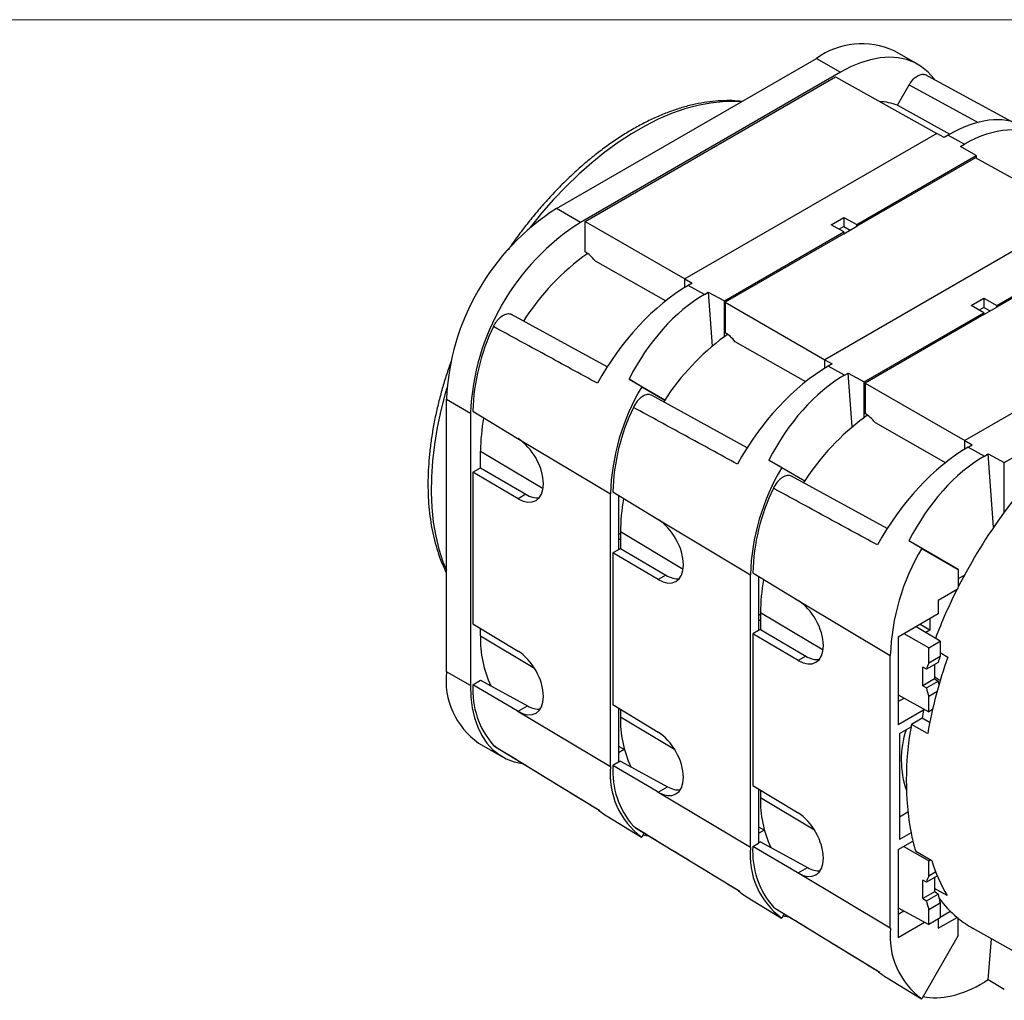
# Model space of a CAD drawing. Header units: millimetres. Extents: x 0 to 432, y 0 to 279.
# Tile 8 of 9: x 274 to 361, y 193 to 279. Entities that reach past the tile are written whole.
import ezdxf

# ---------------------------------------------------------------- set-up
doc = ezdxf.new("R2010")
doc.units = ezdxf.units.MM
doc.linetypes.add('SLD-Solid', pattern=[0])
doc.layers.add('SLD-DEFPOINTS', color=7, linetype='Continuous')

# ---------------------------------------------------------------- blocks, each defined once
blk = doc.blocks.new('Block2')
at = {"color": 7, "linetype": 'SLD-Solid', "lineweight": 18}
blk.add_line((0, 279.4), (431.8, 279.4), dxfattribs=at)

msp = doc.modelspace()

# ---------------------------------------------------------------- linework, layer by layer
at = {"color": 7, "linetype": 'SLD-Solid', "lineweight": 18}
msp.add_line((0, 279.4), (431.8, 279.4), dxfattribs=at)
for p, q in [((321.599, 262.714), (344.58, 275.98)), ((344.58, 275.98), (346.701, 274.756)), ((353.575, 275.436), (351.454, 276.661)), ((346.701, 274.756), (323.72, 261.489)), ((324.151, 261.578), (346.27, 274.347)), ((346.27, 274.347), (355.222, 269.358)), ((361.93, 270.334), (354.185, 274.551)), ((351.741, 271.843), (352.78, 273.643)), ((352.78, 273.643), (358.881, 270.322)), ((351.741, 271.843), (356.389, 269.28)), ((355.222, 269.358), (332.948, 256.5)), ((355.894, 268.997), (355.222, 269.358)), ((356.236, 269.194), (355.894, 268.997)), ((356.236, 269.194), (357.669, 268.395)), ((357.328, 268.198), (357.669, 268.395)), ((358.722, 267.408), (357.328, 268.198)), ((348.15, 261.305), (358.722, 267.408)), ((358.722, 267.408), (358.722, 267.16)), ((358.644, 267.203), (348.15, 261.145)), ((367.596, 262.215), (358.644, 267.203)), ((323.72, 261.489), (321.599, 262.714)), ((367.596, 262.215), (345.322, 249.356)), ((324.151, 258.88), (324.151, 261.578)), ((324.151, 261.578), (332.948, 256.5)), ((345.898, 261.288), (347.009, 261.93)), ((347.019, 260.652), (345.898, 261.288)), ((347.009, 261.93), (348.15, 261.305)), ((347.009, 261.93), (347.009, 261.125)), ((347.019, 260.492), (348.15, 261.145)), ((348.15, 261.145), (348.15, 261.305)), ((336.448, 254.55), (347.019, 260.652)), ((347.019, 260.492), (336.525, 254.434)), ((347.009, 261.125), (346.601, 260.889)), ((347.009, 261.125), (347.572, 260.811)), ((347.019, 260.652), (347.019, 260.492)), ((360.525, 254.162), (371.096, 260.265)), ((371.019, 260.06), (360.525, 254.002)), ((325.024, 258.095), (331.27, 254.547)), ((332.948, 256.5), (333.597, 256.125)), ((332.948, 255.745), (332.948, 256.5)), ((333.597, 256.125), (333.255, 255.928)), ((334.688, 255.129), (333.255, 255.928)), ((334.688, 255.129), (335.03, 255.326)), ((335.03, 255.326), (335.379, 250.562)), ((335.03, 255.326), (336.448, 254.55)), ((379.97, 255.071), (357.696, 242.213)), ((336.448, 251.393), (336.448, 254.55)), ((336.525, 254.434), (336.525, 251.736)), ((336.525, 254.434), (345.322, 249.356)), ((358.272, 254.145), (359.384, 254.786)), ((359.384, 254.786), (360.525, 254.162)), ((359.384, 254.786), (359.384, 253.981)), ((326.089, 248.723), (317.641, 253.358)), ((348.822, 247.406), (359.393, 253.509)), ((359.393, 253.349), (348.9, 247.291)), ((359.393, 253.509), (358.272, 254.145)), ((359.384, 253.981), (358.976, 253.746)), ((359.384, 253.981), (359.946, 253.668)), ((359.393, 253.349), (360.525, 254.002)), ((359.393, 253.509), (359.393, 253.349)), ((360.525, 254.002), (360.525, 254.162)), ((343.644, 247.403), (337.399, 250.952)), ((345.322, 249.356), (345.971, 248.981)), ((345.322, 248.602), (345.322, 249.356)), ((345.971, 248.981), (345.629, 248.784)), ((347.063, 247.985), (345.629, 248.784)), ((347.063, 247.985), (347.404, 248.182)), ((347.753, 243.419), (347.404, 248.182)), ((347.404, 248.182), (348.822, 247.406)), ((329.15, 246.967), (328.019, 247.637)), ((328.019, 247.637), (331.182, 245.807)), ((348.822, 244.249), (348.822, 247.406)), ((348.9, 247.291), (348.9, 244.593)), ((348.9, 247.291), (357.696, 242.213)), ((329.15, 246.967), (331.176, 245.798)), ((361.197, 240.263), (371.768, 246.365)), ((311.876, 245.874), (313.997, 244.649)), ((311.876, 221.786), (311.876, 245.874)), ((338.463, 241.579), (330.015, 246.215)), ((313.997, 244.649), (313.997, 220.561)), ((314.213, 244.814), (318.134, 242.43)), ((349.773, 243.808), (356.019, 240.26)), ((318.134, 242.43), (326.372, 237.505)), ((318.134, 242.43), (318.213, 242.382)), ((357.696, 242.213), (358.346, 241.838)), ((357.696, 241.458), (357.696, 242.213)), ((314.889, 239.815), (314.889, 241.285)), ((314.889, 241.285), (320.421, 237.978)), ((358.004, 241.64), (358.346, 241.838)), ((358.004, 241.64), (359.437, 240.842)), ((341.524, 239.824), (340.393, 240.493)), ((340.393, 240.493), (343.556, 238.663)), ((359.437, 240.842), (359.778, 241.039)), ((360.253, 234.56), (359.778, 241.039)), ((359.778, 241.039), (361.197, 240.263)), ((361.197, 235.894), (361.197, 240.263)), ((314.213, 239.424), (314.889, 239.815)), ((314.213, 239.424), (314.213, 226.035)), ((318.213, 237.075), (314.213, 239.424)), ((314.889, 239.815), (318.889, 237.465)), ((341.524, 239.824), (343.55, 238.654)), ((350.838, 234.436), (342.39, 239.071)), ((326.588, 237.67), (330.508, 235.286)), ((318.889, 237.465), (318.213, 237.075)), ((326.372, 213.417), (326.372, 237.505)), ((327.079, 237.372), (327.079, 232.564)), ((330.508, 235.286), (338.746, 230.362)), ((330.508, 235.286), (330.587, 235.238)), ((327.079, 234.039), (327.264, 233.936)), ((327.079, 233.44), (327.264, 233.547)), ((327.264, 234.142), (327.264, 232.671)), ((332.796, 230.835), (327.264, 234.142)), ((353.899, 232.68), (352.768, 233.35)), ((356.268, 231.324), (352.768, 233.35)), ((327.079, 232.564), (326.588, 232.281)), ((327.264, 232.671), (327.079, 232.564)), ((327.264, 232.671), (331.263, 230.321)), ((353.899, 232.68), (357.131, 230.814)), ((326.588, 232.281), (326.588, 218.891)), ((330.587, 229.931), (326.588, 232.281)), ((357.131, 230.814), (356.268, 231.324)), ((357.131, 230.814), (357.131, 229.291)), ((331.263, 230.321), (330.587, 229.931)), ((338.746, 206.274), (338.746, 230.362)), ((338.962, 230.527), (342.883, 228.143)), ((339.453, 230.228), (339.453, 225.421)), ((357.655, 230.29), (357.131, 229.987)), ((355.363, 228.117), (357.021, 229.074)), ((342.883, 228.143), (351.12, 223.218)), ((342.883, 228.143), (342.962, 228.095)), ((355.363, 228.117), (355.363, 226.892)), ((339.453, 226.895), (339.638, 226.792)), ((339.453, 226.296), (339.638, 226.403)), ((339.638, 226.998), (339.638, 225.528)), ((345.17, 223.691), (339.638, 226.998)), ((355.363, 226.892), (351.827, 224.851)), ((354.614, 226.46), (354.614, 225.459)), ((314.213, 226.035), (318.213, 223.603)), ((314.889, 224.955), (314.889, 225.624)), ((339.638, 225.528), (339.453, 225.421)), ((339.638, 225.528), (343.638, 223.178)), ((355.539, 224.479), (353.398, 225.758)), ((354.614, 225.459), (353.747, 225.959)), ((354.614, 225.459), (354.25, 225.249)), ((314.889, 224.955), (319.659, 222.104)), ((339.453, 225.421), (338.962, 225.137)), ((338.962, 225.137), (338.962, 211.748)), ((342.962, 222.787), (338.962, 225.137)), ((351.827, 224.851), (351.827, 217.094)), ((354.515, 223.887), (352.336, 225.145)), ((354.515, 223.887), (355.539, 224.479)), ((354.515, 222.549), (354.515, 223.887)), ((355.539, 224.479), (355.539, 223.141)), ((343.638, 223.178), (342.962, 222.787)), ((351.12, 199.13), (351.12, 223.218)), ((355.539, 223.141), (354.515, 222.549)), ((355.539, 223.486), (356.211, 223.063)), ((354.314, 222.004), (353.98, 222.191)), ((353.98, 220.558), (353.98, 222.191)), ((355.342, 222.598), (354.314, 222.004)), ((355.014, 222.408), (355.014, 221.154)), ((313.997, 220.561), (311.876, 221.786)), ((355.014, 221.154), (353.98, 220.558)), ((355.014, 221.154), (355.342, 220.958)), ((314.213, 220.645), (314.903, 221.044)), ((318.134, 218.342), (314.213, 220.645)), ((314.903, 221.044), (319.045, 218.776)), ((353.98, 220.558), (354.314, 220.364)), ((354.314, 220.364), (355.342, 220.958)), ((351.827, 219.752), (354.515, 218.254)), ((351.827, 219.153), (352.355, 219.458)), ((355.243, 220.012), (354.515, 219.592)), ((354.515, 218.254), (354.515, 219.592)), ((318.213, 218.296), (319.045, 218.776)), ((326.588, 218.891), (330.587, 216.459)), ((327.079, 218.593), (327.079, 213.785)), ((354.08, 218.497), (354.056, 218.381)), ((318.134, 218.342), (326.372, 213.417)), ((318.213, 218.296), (318.134, 218.342)), ((327.264, 218.48), (327.264, 217.811)), ((327.264, 217.811), (332.033, 214.96)), ((354.056, 218.381), (351.827, 217.094)), ((353.923, 217.677), (352.992, 217.14)), ((354.597, 217.296), (353.923, 217.677)), ((354.845, 218.445), (354.515, 218.254)), ((351.935, 216.338), (352.956, 216.927)), ((354.421, 216.346), (352.992, 217.14)), ((351.935, 216.338), (351.935, 206.952)), ((314.724, 215.49), (316.845, 214.266)), ((316.224, 215.155), (325.431, 209.538)), ((327.079, 215.226), (327.611, 214.929)), ((327.079, 214.66), (327.578, 214.948)), ((327.079, 213.785), (326.588, 213.502)), ((330.508, 211.198), (326.588, 213.502)), ((327.277, 213.9), (327.079, 213.785)), ((327.277, 213.9), (331.419, 211.632)), ((330.587, 211.152), (331.419, 211.632)), ((338.962, 211.748), (342.962, 209.316)), ((330.508, 211.198), (338.746, 206.274)), ((330.587, 211.152), (330.508, 211.198)), ((339.453, 211.449), (339.453, 206.642)), ((339.638, 211.336), (339.638, 210.667)), ((339.638, 210.667), (344.407, 207.816)), ((326.079, 209.024), (329.136, 207.172)), ((351.935, 208.975), (352.67, 209.399)), ((328.408, 208.132), (328.606, 208.024)), ((339.453, 208.083), (339.986, 207.786)), ((328.598, 208.011), (337.805, 202.394)), ((329.368, 207.541), (329.15, 207.163)), ((339.453, 207.516), (339.953, 207.804)), ((352.956, 207.541), (351.935, 206.952)), ((338.962, 206.358), (339.453, 206.642)), ((342.883, 204.055), (338.962, 206.358)), ((339.652, 206.756), (339.453, 206.642)), ((339.652, 206.756), (343.793, 204.489)), ((351.827, 206.071), (353.118, 206.816)), ((352.308, 206.348), (354.515, 205.075)), ((351.827, 206.071), (351.827, 198.314)), ((353.363, 205.924), (354.795, 205.101)), ((354.515, 205.075), (354.677, 205.168)), ((354.515, 203.737), (354.515, 205.075)), ((351.12, 199.13), (342.883, 204.055)), ((342.962, 204.008), (342.883, 204.055)), ((342.962, 204.008), (343.793, 204.489)), ((355.277, 203.747), (354.314, 203.192)), ((355.138, 204.097), (354.515, 203.737)), ((354.314, 203.192), (353.98, 203.378)), ((353.98, 201.745), (353.98, 203.378)), ((355.014, 203.595), (355.014, 202.342)), ((355.014, 202.342), (353.98, 201.745)), ((354.314, 201.552), (355.342, 202.145)), ((356.141, 202.014), (355.014, 202.629)), ((355.342, 202.145), (355.014, 202.342)), ((338.454, 201.881), (341.51, 200.028)), ((353.98, 201.745), (354.314, 201.552)), ((354.515, 200.779), (355.539, 201.371)), ((355.539, 201.371), (355.539, 200.033)), ((340.782, 200.989), (340.98, 200.88)), ((340.973, 200.868), (350.18, 195.25)), ((341.743, 200.398), (341.524, 200.02)), ((351.827, 200.939), (354.515, 199.441)), ((351.827, 200.372), (352.327, 200.661)), ((354.515, 199.441), (354.515, 200.779)), ((355.539, 200.096), (356.395, 200.59)), ((356.395, 200.59), (356.437, 200.614)), ((356.395, 200.59), (356.573, 200.483)), ((351.827, 198.314), (354.141, 199.649)), ((355.539, 200.033), (354.515, 199.441)), ((355.363, 199.13), (357.021, 200.087)), ((355.363, 199.931), (355.363, 199.13)), ((357.131, 198.474), (357.131, 199.997)), ((357.131, 198.474), (353.899, 192.876)), ((358.421, 199.122), (365.262, 195.269)), ((359.778, 194.553), (360.069, 198.194)), ((350.828, 194.737), (353.884, 192.885)), ((359.778, 194.553), (359.437, 194.356)), ((361.197, 193.72), (359.778, 194.553))]:
    msp.add_line(p, q)
at = {"flags": 128}
for points in [[(355.067, 274.079), (354.967, 274.211), (354.46, 274.773), (353.886, 275.24), (353.251, 275.607), (352.56, 275.87), (351.819, 276.029), (351.035, 276.081), (350.213, 276.025), (349.362, 275.863), (348.487, 275.596), (347.598, 275.226), (346.701, 274.756)], [(337.918, 272.135), (337.384, 272.165), (336.318, 272.15), (335.22, 272.035), (334.096, 271.822), (332.95, 271.511), (331.786, 271.104), (330.61, 270.602), (329.427, 270.007), (328.241, 269.323), (327.058, 268.551), (325.882, 267.695), (324.718, 266.759), (323.572, 265.747), (322.448, 264.662), (321.35, 263.509), (320.284, 262.294), (319.273, 261.045)], [(336.739, 251.596), (336.602, 251.502), (336.448, 251.393)], [(311.91, 246.833), (311.779, 246.381), (311.384, 244.862), (311.061, 243.358), (310.813, 241.875), (310.641, 240.421), (310.545, 239.001), (310.526, 237.621), (310.584, 236.286), (310.718, 235.003), (310.928, 233.776), (311.213, 232.612), (311.572, 231.514), (311.876, 230.767)], [(349.113, 244.452), (348.976, 244.358), (348.822, 244.249)], [(313.997, 220.561), (314.039, 219.549), (314.163, 218.593), (314.368, 217.703), (314.654, 216.884), (315.017, 216.145), (315.454, 215.491), (315.961, 214.929), (316.535, 214.462), (317.17, 214.095), (317.861, 213.832), (318.567, 213.678)]]:
    msp.add_lwpolyline(points, dxfattribs=at)
for centre, radius, start, end in [((348.606, 270.366), 6.909, 65.66042, 125.65005), ((349.832, 266.658), 5.526, 69.7985, 86.48826), ((332.941, 244.938), 21.086, 122.54186, 177.45814), ((335.062, 243.714), 21.086, 122.54186, 177.45814), ((336.6, 241.421), 21.205, 125.24208, 147.6808), ((332.574, 244.297), 18.368, 154.22322, 178.38854), ((349.308, 233.993), 21.637, 126.46827, 146.9349), ((346.135, 236.841), 19.775, 149.19705, 178.07473), ((352.21, 231.784), 25.275, 146.32747, 146.82495), ((392.431, 213.635), 38.354, 122.59807, 144.52464), ((344.949, 237.154), 18.368, 154.22322, 178.38854), ((331.458, 241.183), 16.569, 169.49419, 179.64512), ((361.683, 226.849), 21.637, 126.46827, 146.9349), ((358.51, 229.697), 19.775, 149.19705, 178.07473), ((364.584, 224.641), 25.275, 146.32747, 146.82495), ((357.323, 230.01), 18.368, 154.22322, 178.38854), ((343.669, 234.055), 16.406, 169.42287, 179.69622), ((400.073, 207.405), 48.197, 143.76528, 152.99429), ((370.884, 222.554), 19.775, 149.19705, 178.07473), ((356.044, 226.911), 16.406, 169.42287, 179.69622), ((398.731, 208.043), 46.713, 153.24138, 159.05847), ((400.147, 207.36), 48.285, 152.98639, 153.27408), ((324.646, 224.686), 9.76, 178.42214, 205.07701), ((393.76, 209.459), 39.937, 160.08419, 170.07005), ((318.652, 221.059), 6.815, 173.88066, 234.80714), ((321.755, 220.209), 7.555, 176.68977, 220.76865), ((337.064, 217.552), 9.804, 178.48321, 205.01595), ((387.798, 211.629), 34.411, 168.68509, 169.87735), ((378.795, 212.234), 26.262, 169.70627, 190.29373), ((387.363, 211.271), 34.869, 170.31064, 170.66498), ((360.493, 214.027), 8.408, 161.68379, 199.02845), ((333.304, 212.753), 6.964, 174.52471, 233.38123), ((334.13, 213.066), 7.555, 176.68977, 220.76865), ((349.439, 210.408), 9.804, 178.48321, 205.01595), ((370.864, 211.17), 18.272, 191.45671, 193.78672), ((346.504, 205.922), 7.555, 176.68977, 220.76865), ((369.628, 210.864), 16.999, 193.77814, 196.89542), ((345.678, 205.609), 6.964, 174.52471, 233.38123), ((368.174, 209.1), 13.965, 196.6406, 210.49009), ((363.558, 207.905), 10.19, 217.06302, 230.10112), ((363.177, 207.491), 9.629, 230.25722, 231.10008), ((363.032, 207.305), 9.393, 231.07724, 240.60224), ((358.053, 198.466), 6.964, 174.52471, 233.38123)]:
    msp.add_arc(centre, radius, start, end)
for centre, major_axis, ratio, start_param, end_param in [((355.391, 258.529), (7.65, 11.345), 0.525023, 0.047923, 0.821962), ((358.519, 256.689), (5.87, 12.451), 0.625261, 6.223121, 7.016548), ((324.151, 256.839), (-1.234, 2.174), 0.572321, 4.980316, 5.502156), ((332.41, 245.262), (7.65, 11.345), 0.525023, 0.821962, 1.742981), ((335.538, 243.422), (5.87, 12.451), 0.625261, 0.733363, 1.526791), ((336.525, 249.695), (-1.234, 2.174), 0.572321, 4.980316, 5.502156), ((344.784, 238.119), (7.65, 11.345), 0.525023, 0.821962, 1.742981), ((347.913, 236.278), (5.87, 12.451), 0.625261, 0.733363, 1.526791), ((348.9, 242.552), (-1.234, 2.174), 0.572321, 4.980316, 5.502156), ((318.193, 239.74), (-1.583, 2.839), 0.567218, 2.37343, 5.497569), ((357.159, 230.975), (7.65, 11.345), 0.525023, 0.821962, 1.742981), ((360.287, 229.135), (5.87, 12.451), 0.625261, 0.733363, 1.526791), ((318.869, 240.13), (-1.583, 2.839), 0.567218, 2.37343, 2.936648), ((330.567, 232.596), (-1.583, 2.839), 0.567218, 2.37343, 5.497569), ((331.244, 232.987), (-1.583, 2.839), 0.567218, 2.37343, 2.936648), ((342.942, 225.453), (-1.583, 2.839), 0.567218, 2.37343, 5.497569), ((318.193, 220.961), (-1.583, 2.839), 0.567218, 2.37343, 5.497569), ((343.618, 225.843), (-1.583, 2.839), 0.567218, 2.37343, 2.936648), ((358.273, 220.056), (-2.122, 3.74), 0.572321, 0.355021, 0.554082), ((357.297, 219.493), (-2.178, 3.708), 0.582398, 0.346293, 0.545354), ((-1635.707, 1382.638), (2145.685, -1260.584), 0.007558, 0.3862, 0.386846), ((357.297, 219.493), (-2.178, 3.708), 0.582398, 1.016725, 1.215786), ((358.273, 220.056), (-2.122, 3.74), 0.572321, 1.025453, 1.113323), ((319.024, 221.441), (-1.668, 2.79), 0.587369, 2.355966, 2.856549), ((330.567, 213.817), (-1.583, 2.839), 0.567218, 2.37343, 5.497569), ((331.399, 214.297), (-1.668, 2.79), 0.587369, 2.355966, 2.856549), ((332.41, 221.14), (5.837, 12.381), 0.625261, 2.953937, 3.076201), ((342.942, 206.674), (-1.583, 2.839), 0.567218, 2.37343, 5.497569), ((335.538, 219.368), (7.693, 11.409), 0.525023, 3.35225, 3.412343), ((343.773, 207.154), (-1.668, 2.79), 0.587369, 2.355966, 2.856549), ((357.297, 200.68), (-2.178, 3.708), 0.582398, 0.346293, 0.545354), ((344.784, 213.997), (5.837, 12.381), 0.625261, 2.953937, 3.076201), ((358.273, 201.243), (-2.122, 3.74), 0.572321, 1.025453, 1.224514), ((357.297, 200.68), (-2.178, 3.708), 0.582398, 1.016725, 1.215786), ((347.913, 212.225), (7.693, 11.409), 0.525023, 3.35225, 3.412343), ((357.159, 206.853), (5.837, 12.381), 0.625261, 2.953937, 3.076201), ((360.287, 205.081), (7.693, 11.409), 0.525023, 3.35225, 3.963555)]:
    msp.add_ellipse(centre, major_axis=major_axis, ratio=ratio, start_param=start_param, end_param=end_param)
for points, knots in [([(352.78, 273.643), (352.872, 273.785), (353.057, 274.067), (353.412, 274.383), (353.769, 274.56), (354.039, 274.609), (354.151, 274.549), (354.177, 274.535)], [0, 0, 0, 0, 0.2323922, 0.4647854, 0.6971283, 0.9294392, 1, 1, 1, 1]), ([(337.982, 272.172), (337.863, 272.188), (337.43, 272.246), (336.656, 272.261), (335.665, 272.22), (334.65, 272.093), (333.618, 271.888), (332.571, 271.604), (331.513, 271.242), (330.449, 270.805), (329.382, 270.295), (328.315, 269.712), (327.252, 269.061), (326.197, 268.343), (325.152, 267.562), (324.122, 266.721), (323.111, 265.823), (322.12, 264.872), (321.156, 263.874), (320.223, 262.835), (319.328, 261.766), (318.487, 260.685), (317.825, 259.787), (317.456, 259.245), (317.337, 259.07)], [0, 0, 0, 0, 0.018447, 0.066543, 0.114842, 0.163311, 0.211911, 0.260602, 0.309345, 0.358108, 0.406865, 0.455593, 0.504271, 0.552887, 0.601426, 0.649871, 0.698198, 0.746371, 0.79433, 0.841968, 0.88908, 0.935206, 0.979088, 1, 1, 1, 1]), ([(316.034, 252.285), (316.079, 252.383), (316.13, 252.478), (316.244, 252.66), (316.307, 252.748), (316.507, 252.992), (316.657, 253.131), (316.884, 253.283), (316.961, 253.325), (317.112, 253.388), (317.186, 253.409), (317.401, 253.442), (317.532, 253.421), (317.641, 253.358)], [0, 0, 0, 0, 0.125, 0.125, 0.25, 0.25, 0.5, 0.5, 0.625, 0.625, 0.75, 0.75, 1, 1, 1, 1]), ([(325.231, 247.275), (323.688, 248.116), (320.622, 249.786), (317.557, 251.455), (316.034, 252.285)], [0, 0, 0, 0, 0.503052, 1, 1, 1, 1]), ([(312.289, 249.216), (312.236, 249.072), (312.036, 248.525), (311.729, 247.565), (311.37, 246.335), (311.058, 245.095), (310.791, 243.852), (310.574, 242.612), (310.409, 241.38), (310.298, 240.163), (310.241, 238.965), (310.24, 237.789), (310.296, 236.641), (310.409, 235.525), (310.581, 234.443), (310.81, 233.401), (311.097, 232.399), (311.449, 231.449), (311.71, 230.822), (311.87, 230.528), (311.876, 230.518)], [0, 0, 0, 0, 0.020459, 0.078087, 0.136686, 0.196045, 0.256004, 0.316443, 0.377273, 0.438424, 0.499844, 0.561491, 0.623338, 0.685361, 0.747541, 0.809866, 0.872331, 0.934937, 0.997692, 1, 1, 1, 1]), ([(330.015, 246.215), (329.961, 246.246), (329.902, 246.267), (329.774, 246.288), (329.704, 246.287), (329.49, 246.255), (329.335, 246.19), (329.107, 246.039), (329.031, 245.978), (328.885, 245.843), (328.815, 245.768), (328.615, 245.523), (328.499, 245.338), (328.408, 245.142)], [0, 0, 0, 0, 0.125, 0.125, 0.25, 0.25, 0.5, 0.5, 0.625, 0.625, 0.75, 0.75, 1, 1, 1, 1]), ([(337.605, 240.132), (336.063, 240.972), (332.997, 242.642), (329.931, 244.312), (328.408, 245.142)], [0, 0, 0, 0, 0.503052, 1, 1, 1, 1]), ([(342.39, 239.071), (342.335, 239.103), (342.276, 239.123), (342.148, 239.144), (342.078, 239.144), (341.864, 239.112), (341.709, 239.047), (341.482, 238.895), (341.406, 238.835), (341.259, 238.699), (341.19, 238.625), (340.989, 238.38), (340.873, 238.194), (340.782, 237.998)], [0, 0, 0, 0, 0.125, 0.125, 0.25, 0.25, 0.5, 0.5, 0.625, 0.625, 0.75, 0.75, 1, 1, 1, 1]), ([(349.98, 232.988), (348.437, 233.828), (345.371, 235.499), (342.306, 237.168), (340.782, 237.998)], [0, 0, 0, 0, 0.503052, 1, 1, 1, 1]), ([(316.233, 215.172), (316.171, 215.191), (316.097, 215.214), (316.042, 215.268), (316.034, 215.276)], [0, 0, 0, 0, 0.845591, 1, 1, 1, 1]), ([(316.034, 215.276), (317.557, 214.345), (320.622, 212.472), (323.688, 210.6), (325.231, 209.658)], [0, 0, 0, 0, 0.496948, 1, 1, 1, 1]), ([(328.408, 208.132), (329.931, 207.201), (332.997, 205.328), (336.063, 203.456), (337.605, 202.514)], [0, 0, 0, 0, 0.4969479, 1, 1, 1, 1]), ([(340.782, 200.989), (342.306, 200.058), (345.371, 198.184), (348.437, 196.312), (349.98, 195.371)], [0, 0, 0, 0, 0.496948, 1, 1, 1, 1])]:
    msp.add_open_spline(points, degree=3, knots=knots)

# ---------------------------------------------------------------- block references
at = {"layer": 'SLD-DEFPOINTS'}
msp.add_blockref('Block2', (0, 0), dxfattribs=at)

doc.saveas('drawing.dxf')
